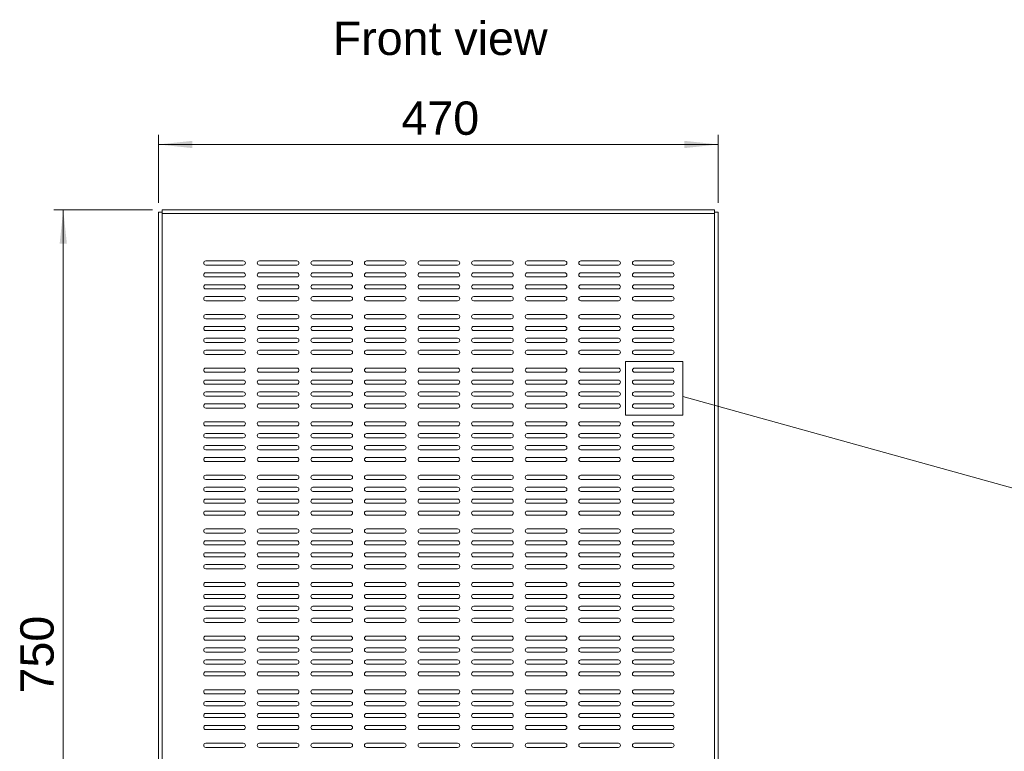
# Model space of a CAD drawing. Header units: millimetres. Extents: x 142 to 2162, y 365 to 1590.
# Tile 2 of 3: x 158 to 985, y 975 to 1589. Entities that reach past the tile are written whole.
import ezdxf

# ---------------------------------------------------------------- set-up
doc = ezdxf.new("R2010")
doc.units = ezdxf.units.MM
doc.header["$LTSCALE"] = 8
doc.layers.add('FORMAT', color=7, linetype='Continuous')
doc.styles.add('SLDTEXTSTYLE0', font='arial.ttf')
doc.styles.add('SLDTEXTSTYLE1', font='arial.ttf')

msp = doc.modelspace()

# ---------------------------------------------------------------- linework, layer by layer
at = {"color": 7, "linetype": 'Continuous', "lineweight": 0}
for p, q in [((274.33, 1427.7), (274.33, 681.7)), ((274.33, 1427.7), (277.33, 1427.7)), ((277.33, 1427.7), (277.33, 1429.7)), ((277.33, 1429.7), (741.33, 1429.7)), ((277.33, 1427.7), (277.33, 1426.7)), ((277.33, 1426.7), (277.33, 682.7)), ((741.33, 1426.7), (277.33, 1426.7)), ((741.33, 1429.7), (741.33, 1427.7)), ((741.33, 1426.7), (741.33, 1427.7)), ((741.33, 1427.7), (744.33, 1427.7)), ((741.33, 1426.7), (741.33, 682.7)), ((744.33, 1427.7), (744.33, 681.7)), ((345.5, 1386.87), (314, 1386.87)), ((314, 1383.37), (345.5, 1383.37)), ((390.5, 1386.87), (359, 1386.87)), ((359, 1383.37), (390.5, 1383.37)), ((435.5, 1386.87), (404, 1386.87)), ((404, 1383.37), (435.5, 1383.37)), ((480.5, 1386.87), (449, 1386.87)), ((449, 1383.37), (480.5, 1383.37)), ((525.5, 1386.87), (494, 1386.87)), ((494, 1383.37), (525.5, 1383.37)), ((570.5, 1386.87), (539, 1386.87)), ((539, 1383.37), (570.5, 1383.37)), ((615.5, 1386.87), (584, 1386.87)), ((584, 1383.37), (615.5, 1383.37)), ((660.5, 1386.87), (629, 1386.87)), ((629, 1383.37), (660.5, 1383.37)), ((705.5, 1386.87), (674, 1386.87)), ((674, 1383.37), (705.5, 1383.37)), ((345.5, 1376.87), (314, 1376.87)), ((314, 1373.37), (345.5, 1373.37)), ((390.5, 1376.87), (359, 1376.87)), ((359, 1373.37), (390.5, 1373.37)), ((435.5, 1376.87), (404, 1376.87)), ((404, 1373.37), (435.5, 1373.37)), ((480.5, 1376.87), (449, 1376.87)), ((449, 1373.37), (480.5, 1373.37)), ((525.5, 1376.87), (494, 1376.87)), ((494, 1373.37), (525.5, 1373.37)), ((570.5, 1376.87), (539, 1376.87)), ((539, 1373.37), (570.5, 1373.37)), ((615.5, 1376.87), (584, 1376.87)), ((584, 1373.37), (615.5, 1373.37)), ((660.5, 1376.87), (629, 1376.87)), ((629, 1373.37), (660.5, 1373.37)), ((705.5, 1376.87), (674, 1376.87)), ((674, 1373.37), (705.5, 1373.37)), ((345.5, 1366.87), (314, 1366.87)), ((390.5, 1366.87), (359, 1366.87)), ((435.5, 1366.87), (404, 1366.87)), ((480.5, 1366.87), (449, 1366.87)), ((525.5, 1366.87), (494, 1366.87)), ((570.5, 1366.87), (539, 1366.87)), ((615.5, 1366.87), (584, 1366.87)), ((660.5, 1366.87), (629, 1366.87)), ((705.5, 1366.87), (674, 1366.87)), ((314, 1363.37), (345.5, 1363.37)), ((345.5, 1356.87), (314, 1356.87)), ((359, 1363.37), (390.5, 1363.37)), ((390.5, 1356.87), (359, 1356.87)), ((404, 1363.37), (435.5, 1363.37)), ((435.5, 1356.87), (404, 1356.87)), ((449, 1363.37), (480.5, 1363.37)), ((480.5, 1356.87), (449, 1356.87)), ((494, 1363.37), (525.5, 1363.37)), ((525.5, 1356.87), (494, 1356.87)), ((539, 1363.37), (570.5, 1363.37)), ((570.5, 1356.87), (539, 1356.87)), ((584, 1363.37), (615.5, 1363.37)), ((615.5, 1356.87), (584, 1356.87)), ((629, 1363.37), (660.5, 1363.37)), ((660.5, 1356.87), (629, 1356.87)), ((674, 1363.37), (705.5, 1363.37)), ((705.5, 1356.87), (674, 1356.87)), ((314, 1353.37), (345.5, 1353.37)), ((359, 1353.37), (390.5, 1353.37)), ((404, 1353.37), (435.5, 1353.37)), ((449, 1353.37), (480.5, 1353.37)), ((494, 1353.37), (525.5, 1353.37)), ((539, 1353.37), (570.5, 1353.37)), ((584, 1353.37), (615.5, 1353.37)), ((629, 1353.37), (660.5, 1353.37)), ((674, 1353.37), (705.5, 1353.37)), ((345.5, 1341.87), (314, 1341.87)), ((390.5, 1341.87), (359, 1341.87)), ((435.5, 1341.87), (404, 1341.87)), ((480.5, 1341.87), (449, 1341.87)), ((525.5, 1341.87), (494, 1341.87)), ((570.5, 1341.87), (539, 1341.87)), ((615.5, 1341.87), (584, 1341.87)), ((660.5, 1341.87), (629, 1341.87)), ((705.5, 1341.87), (674, 1341.87)), ((314, 1338.37), (345.5, 1338.37)), ((345.5, 1331.87), (314, 1331.87)), ((359, 1338.37), (390.5, 1338.37)), ((390.5, 1331.87), (359, 1331.87)), ((404, 1338.37), (435.5, 1338.37)), ((435.5, 1331.87), (404, 1331.87)), ((449, 1338.37), (480.5, 1338.37)), ((480.5, 1331.87), (449, 1331.87)), ((494, 1338.37), (525.5, 1338.37)), ((525.5, 1331.87), (494, 1331.87)), ((539, 1338.37), (570.5, 1338.37)), ((570.5, 1331.87), (539, 1331.87)), ((584, 1338.37), (615.5, 1338.37)), ((615.5, 1331.87), (584, 1331.87)), ((629, 1338.37), (660.5, 1338.37)), ((660.5, 1331.87), (629, 1331.87)), ((674, 1338.37), (705.5, 1338.37)), ((705.5, 1331.87), (674, 1331.87)), ((314, 1328.37), (345.5, 1328.37)), ((359, 1328.37), (390.5, 1328.37)), ((404, 1328.37), (435.5, 1328.37)), ((449, 1328.37), (480.5, 1328.37)), ((494, 1328.37), (525.5, 1328.37)), ((539, 1328.37), (570.5, 1328.37)), ((584, 1328.37), (615.5, 1328.37)), ((629, 1328.37), (660.5, 1328.37)), ((674, 1328.37), (705.5, 1328.37)), ((345.5, 1321.87), (314, 1321.87)), ((314, 1318.37), (345.5, 1318.37)), ((390.5, 1321.87), (359, 1321.87)), ((359, 1318.37), (390.5, 1318.37)), ((435.5, 1321.87), (404, 1321.87)), ((404, 1318.37), (435.5, 1318.37)), ((480.5, 1321.87), (449, 1321.87)), ((449, 1318.37), (480.5, 1318.37)), ((525.5, 1321.87), (494, 1321.87)), ((494, 1318.37), (525.5, 1318.37)), ((570.5, 1321.87), (539, 1321.87)), ((539, 1318.37), (570.5, 1318.37)), ((615.5, 1321.87), (584, 1321.87)), ((584, 1318.37), (615.5, 1318.37)), ((660.5, 1321.87), (629, 1321.87)), ((629, 1318.37), (660.5, 1318.37)), ((705.5, 1321.87), (674, 1321.87)), ((674, 1318.37), (705.5, 1318.37)), ((345.5, 1311.87), (314, 1311.87)), ((314, 1308.37), (345.5, 1308.37)), ((390.5, 1311.87), (359, 1311.87)), ((359, 1308.37), (390.5, 1308.37)), ((435.5, 1311.87), (404, 1311.87)), ((404, 1308.37), (435.5, 1308.37)), ((480.5, 1311.87), (449, 1311.87)), ((449, 1308.37), (480.5, 1308.37)), ((525.5, 1311.87), (494, 1311.87)), ((494, 1308.37), (525.5, 1308.37)), ((570.5, 1311.87), (539, 1311.87)), ((539, 1308.37), (570.5, 1308.37)), ((615.5, 1311.87), (584, 1311.87)), ((584, 1308.37), (615.5, 1308.37)), ((660.5, 1311.87), (629, 1311.87)), ((629, 1308.37), (660.5, 1308.37)), ((705.5, 1311.87), (674, 1311.87)), ((674, 1308.37), (705.5, 1308.37)), ((666.36, 1302.31), (714.69, 1302.31)), ((666.36, 1302.31), (666.36, 1257.43)), ((714.69, 1302.31), (714.69, 1257.43)), ((345.5, 1296.87), (314, 1296.87)), ((314, 1293.37), (345.5, 1293.37)), ((390.5, 1296.87), (359, 1296.87)), ((359, 1293.37), (390.5, 1293.37)), ((435.5, 1296.87), (404, 1296.87)), ((404, 1293.37), (435.5, 1293.37)), ((480.5, 1296.87), (449, 1296.87)), ((449, 1293.37), (480.5, 1293.37)), ((525.5, 1296.87), (494, 1296.87)), ((494, 1293.37), (525.5, 1293.37)), ((570.5, 1296.87), (539, 1296.87)), ((539, 1293.37), (570.5, 1293.37)), ((615.5, 1296.87), (584, 1296.87)), ((584, 1293.37), (615.5, 1293.37)), ((660.5, 1296.87), (629, 1296.87)), ((629, 1293.37), (660.5, 1293.37)), ((705.5, 1296.87), (674, 1296.87)), ((674, 1293.37), (705.5, 1293.37)), ((345.5, 1286.87), (314, 1286.87)), ((314, 1283.37), (345.5, 1283.37)), ((390.5, 1286.87), (359, 1286.87)), ((359, 1283.37), (390.5, 1283.37)), ((435.5, 1286.87), (404, 1286.87)), ((404, 1283.37), (435.5, 1283.37)), ((480.5, 1286.87), (449, 1286.87)), ((449, 1283.37), (480.5, 1283.37)), ((525.5, 1286.87), (494, 1286.87)), ((494, 1283.37), (525.5, 1283.37)), ((570.5, 1286.87), (539, 1286.87)), ((539, 1283.37), (570.5, 1283.37)), ((615.5, 1286.87), (584, 1286.87)), ((584, 1283.37), (615.5, 1283.37)), ((660.5, 1286.87), (629, 1286.87)), ((629, 1283.37), (660.5, 1283.37)), ((705.5, 1286.87), (674, 1286.87)), ((674, 1283.37), (705.5, 1283.37)), ((345.5, 1276.87), (314, 1276.87)), ((314, 1273.37), (345.5, 1273.37)), ((390.5, 1276.87), (359, 1276.87)), ((359, 1273.37), (390.5, 1273.37)), ((435.5, 1276.87), (404, 1276.87)), ((404, 1273.37), (435.5, 1273.37)), ((480.5, 1276.87), (449, 1276.87)), ((449, 1273.37), (480.5, 1273.37)), ((525.5, 1276.87), (494, 1276.87)), ((494, 1273.37), (525.5, 1273.37)), ((570.5, 1276.87), (539, 1276.87)), ((539, 1273.37), (570.5, 1273.37)), ((615.5, 1276.87), (584, 1276.87)), ((584, 1273.37), (615.5, 1273.37)), ((660.5, 1276.87), (629, 1276.87)), ((629, 1273.37), (660.5, 1273.37)), ((705.5, 1276.87), (674, 1276.87)), ((674, 1273.37), (705.5, 1273.37)), ((345.5, 1266.87), (314, 1266.87)), ((390.5, 1266.87), (359, 1266.87)), ((435.5, 1266.87), (404, 1266.87)), ((480.5, 1266.87), (449, 1266.87)), ((525.5, 1266.87), (494, 1266.87)), ((570.5, 1266.87), (539, 1266.87)), ((615.5, 1266.87), (584, 1266.87)), ((660.5, 1266.87), (629, 1266.87)), ((705.5, 1266.87), (674, 1266.87)), ((1189.2, 1141.21), (714.69, 1273.15)), ((314, 1263.37), (345.5, 1263.37)), ((359, 1263.37), (390.5, 1263.37)), ((404, 1263.37), (435.5, 1263.37)), ((449, 1263.37), (480.5, 1263.37)), ((494, 1263.37), (525.5, 1263.37)), ((539, 1263.37), (570.5, 1263.37)), ((584, 1263.37), (615.5, 1263.37)), ((629, 1263.37), (660.5, 1263.37)), ((666.36, 1257.43), (714.69, 1257.43)), ((674, 1263.37), (705.5, 1263.37)), ((345.5, 1251.87), (314, 1251.87)), ((390.5, 1251.87), (359, 1251.87)), ((435.5, 1251.87), (404, 1251.87)), ((480.5, 1251.87), (449, 1251.87)), ((525.5, 1251.87), (494, 1251.87)), ((570.5, 1251.87), (539, 1251.87)), ((615.5, 1251.87), (584, 1251.87)), ((660.5, 1251.87), (629, 1251.87)), ((705.5, 1251.87), (674, 1251.87)), ((314, 1248.37), (345.5, 1248.37)), ((345.5, 1241.87), (314, 1241.87)), ((359, 1248.37), (390.5, 1248.37)), ((390.5, 1241.87), (359, 1241.87)), ((404, 1248.37), (435.5, 1248.37)), ((435.5, 1241.87), (404, 1241.87)), ((449, 1248.37), (480.5, 1248.37)), ((480.5, 1241.87), (449, 1241.87)), ((494, 1248.37), (525.5, 1248.37)), ((525.5, 1241.87), (494, 1241.87)), ((539, 1248.37), (570.5, 1248.37)), ((570.5, 1241.87), (539, 1241.87)), ((584, 1248.37), (615.5, 1248.37)), ((615.5, 1241.87), (584, 1241.87)), ((629, 1248.37), (660.5, 1248.37)), ((660.5, 1241.87), (629, 1241.87)), ((674, 1248.37), (705.5, 1248.37)), ((705.5, 1241.87), (674, 1241.87)), ((314, 1238.37), (345.5, 1238.37)), ((359, 1238.37), (390.5, 1238.37)), ((404, 1238.37), (435.5, 1238.37)), ((449, 1238.37), (480.5, 1238.37)), ((494, 1238.37), (525.5, 1238.37)), ((539, 1238.37), (570.5, 1238.37)), ((584, 1238.37), (615.5, 1238.37)), ((629, 1238.37), (660.5, 1238.37)), ((674, 1238.37), (705.5, 1238.37)), ((345.5, 1231.87), (314, 1231.87)), ((314, 1228.37), (345.5, 1228.37)), ((390.5, 1231.87), (359, 1231.87)), ((359, 1228.37), (390.5, 1228.37)), ((435.5, 1231.87), (404, 1231.87)), ((404, 1228.37), (435.5, 1228.37)), ((480.5, 1231.87), (449, 1231.87)), ((449, 1228.37), (480.5, 1228.37)), ((525.5, 1231.87), (494, 1231.87)), ((494, 1228.37), (525.5, 1228.37)), ((570.5, 1231.87), (539, 1231.87)), ((539, 1228.37), (570.5, 1228.37)), ((615.5, 1231.87), (584, 1231.87)), ((584, 1228.37), (615.5, 1228.37)), ((660.5, 1231.87), (629, 1231.87)), ((629, 1228.37), (660.5, 1228.37)), ((705.5, 1231.87), (674, 1231.87)), ((674, 1228.37), (705.5, 1228.37)), ((345.5, 1221.87), (314, 1221.87)), ((314, 1218.37), (345.5, 1218.37)), ((390.5, 1221.87), (359, 1221.87)), ((359, 1218.37), (390.5, 1218.37)), ((435.5, 1221.87), (404, 1221.87)), ((404, 1218.37), (435.5, 1218.37)), ((480.5, 1221.87), (449, 1221.87)), ((449, 1218.37), (480.5, 1218.37)), ((525.5, 1221.87), (494, 1221.87)), ((494, 1218.37), (525.5, 1218.37)), ((570.5, 1221.87), (539, 1221.87)), ((539, 1218.37), (570.5, 1218.37)), ((615.5, 1221.87), (584, 1221.87)), ((584, 1218.37), (615.5, 1218.37)), ((660.5, 1221.87), (629, 1221.87)), ((629, 1218.37), (660.5, 1218.37)), ((705.5, 1221.87), (674, 1221.87)), ((674, 1218.37), (705.5, 1218.37)), ((345.5, 1206.87), (314, 1206.87)), ((314, 1203.37), (345.5, 1203.37)), ((390.5, 1206.87), (359, 1206.87)), ((359, 1203.37), (390.5, 1203.37)), ((435.5, 1206.87), (404, 1206.87)), ((404, 1203.37), (435.5, 1203.37)), ((480.5, 1206.87), (449, 1206.87)), ((449, 1203.37), (480.5, 1203.37)), ((525.5, 1206.87), (494, 1206.87)), ((494, 1203.37), (525.5, 1203.37)), ((570.5, 1206.87), (539, 1206.87)), ((539, 1203.37), (570.5, 1203.37)), ((615.5, 1206.87), (584, 1206.87)), ((584, 1203.37), (615.5, 1203.37)), ((660.5, 1206.87), (629, 1206.87)), ((629, 1203.37), (660.5, 1203.37)), ((705.5, 1206.87), (674, 1206.87)), ((674, 1203.37), (705.5, 1203.37)), ((345.5, 1196.87), (314, 1196.87)), ((314, 1193.37), (345.5, 1193.37)), ((390.5, 1196.87), (359, 1196.87)), ((359, 1193.37), (390.5, 1193.37)), ((435.5, 1196.87), (404, 1196.87)), ((404, 1193.37), (435.5, 1193.37)), ((480.5, 1196.87), (449, 1196.87)), ((449, 1193.37), (480.5, 1193.37)), ((525.5, 1196.87), (494, 1196.87)), ((494, 1193.37), (525.5, 1193.37)), ((570.5, 1196.87), (539, 1196.87)), ((539, 1193.37), (570.5, 1193.37)), ((615.5, 1196.87), (584, 1196.87)), ((584, 1193.37), (615.5, 1193.37)), ((660.5, 1196.87), (629, 1196.87)), ((629, 1193.37), (660.5, 1193.37)), ((705.5, 1196.87), (674, 1196.87)), ((674, 1193.37), (705.5, 1193.37)), ((345.5, 1186.87), (314, 1186.87)), ((314, 1183.37), (345.5, 1183.37)), ((390.5, 1186.87), (359, 1186.87)), ((359, 1183.37), (390.5, 1183.37)), ((435.5, 1186.87), (404, 1186.87)), ((404, 1183.37), (435.5, 1183.37)), ((480.5, 1186.87), (449, 1186.87)), ((449, 1183.37), (480.5, 1183.37)), ((525.5, 1186.87), (494, 1186.87)), ((494, 1183.37), (525.5, 1183.37)), ((570.5, 1186.87), (539, 1186.87)), ((539, 1183.37), (570.5, 1183.37)), ((615.5, 1186.87), (584, 1186.87)), ((584, 1183.37), (615.5, 1183.37)), ((660.5, 1186.87), (629, 1186.87)), ((629, 1183.37), (660.5, 1183.37)), ((705.5, 1186.87), (674, 1186.87)), ((674, 1183.37), (705.5, 1183.37)), ((345.5, 1176.87), (314, 1176.87)), ((390.5, 1176.87), (359, 1176.87)), ((435.5, 1176.87), (404, 1176.87)), ((480.5, 1176.87), (449, 1176.87)), ((525.5, 1176.87), (494, 1176.87)), ((570.5, 1176.87), (539, 1176.87)), ((615.5, 1176.87), (584, 1176.87)), ((660.5, 1176.87), (629, 1176.87)), ((705.5, 1176.87), (674, 1176.87)), ((314, 1173.37), (345.5, 1173.37)), ((359, 1173.37), (390.5, 1173.37)), ((404, 1173.37), (435.5, 1173.37)), ((449, 1173.37), (480.5, 1173.37)), ((494, 1173.37), (525.5, 1173.37)), ((539, 1173.37), (570.5, 1173.37)), ((584, 1173.37), (615.5, 1173.37)), ((629, 1173.37), (660.5, 1173.37)), ((674, 1173.37), (705.5, 1173.37)), ((345.5, 1161.87), (314, 1161.87)), ((314, 1158.37), (345.5, 1158.37)), ((390.5, 1161.87), (359, 1161.87)), ((359, 1158.37), (390.5, 1158.37)), ((435.5, 1161.87), (404, 1161.87)), ((404, 1158.37), (435.5, 1158.37)), ((480.5, 1161.87), (449, 1161.87)), ((449, 1158.37), (480.5, 1158.37)), ((525.5, 1161.87), (494, 1161.87)), ((494, 1158.37), (525.5, 1158.37)), ((570.5, 1161.87), (539, 1161.87)), ((539, 1158.37), (570.5, 1158.37)), ((615.5, 1161.87), (584, 1161.87)), ((584, 1158.37), (615.5, 1158.37)), ((660.5, 1161.87), (629, 1161.87)), ((629, 1158.37), (660.5, 1158.37)), ((705.5, 1161.87), (674, 1161.87)), ((674, 1158.37), (705.5, 1158.37)), ((345.5, 1151.87), (314, 1151.87)), ((390.5, 1151.87), (359, 1151.87)), ((435.5, 1151.87), (404, 1151.87)), ((480.5, 1151.87), (449, 1151.87)), ((525.5, 1151.87), (494, 1151.87)), ((570.5, 1151.87), (539, 1151.87)), ((615.5, 1151.87), (584, 1151.87)), ((660.5, 1151.87), (629, 1151.87)), ((705.5, 1151.87), (674, 1151.87)), ((314, 1148.37), (345.5, 1148.37)), ((345.5, 1141.87), (314, 1141.87)), ((359, 1148.37), (390.5, 1148.37)), ((390.5, 1141.87), (359, 1141.87)), ((404, 1148.37), (435.5, 1148.37)), ((435.5, 1141.87), (404, 1141.87)), ((449, 1148.37), (480.5, 1148.37)), ((480.5, 1141.87), (449, 1141.87)), ((494, 1148.37), (525.5, 1148.37)), ((525.5, 1141.87), (494, 1141.87)), ((539, 1148.37), (570.5, 1148.37)), ((570.5, 1141.87), (539, 1141.87)), ((584, 1148.37), (615.5, 1148.37)), ((615.5, 1141.87), (584, 1141.87)), ((629, 1148.37), (660.5, 1148.37)), ((660.5, 1141.87), (629, 1141.87)), ((674, 1148.37), (705.5, 1148.37)), ((705.5, 1141.87), (674, 1141.87)), ((314, 1138.37), (345.5, 1138.37)), ((359, 1138.37), (390.5, 1138.37)), ((404, 1138.37), (435.5, 1138.37)), ((449, 1138.37), (480.5, 1138.37)), ((494, 1138.37), (525.5, 1138.37)), ((539, 1138.37), (570.5, 1138.37)), ((584, 1138.37), (615.5, 1138.37)), ((629, 1138.37), (660.5, 1138.37)), ((674, 1138.37), (705.5, 1138.37)), ((345.5, 1131.87), (314, 1131.87)), ((314, 1128.37), (345.5, 1128.37)), ((390.5, 1131.87), (359, 1131.87)), ((359, 1128.37), (390.5, 1128.37)), ((435.5, 1131.87), (404, 1131.87)), ((404, 1128.37), (435.5, 1128.37)), ((480.5, 1131.87), (449, 1131.87)), ((449, 1128.37), (480.5, 1128.37)), ((525.5, 1131.87), (494, 1131.87)), ((494, 1128.37), (525.5, 1128.37)), ((570.5, 1131.87), (539, 1131.87)), ((539, 1128.37), (570.5, 1128.37)), ((615.5, 1131.87), (584, 1131.87)), ((584, 1128.37), (615.5, 1128.37)), ((660.5, 1131.87), (629, 1131.87)), ((629, 1128.37), (660.5, 1128.37)), ((705.5, 1131.87), (674, 1131.87)), ((674, 1128.37), (705.5, 1128.37)), ((345.5, 1116.87), (314, 1116.87)), ((390.5, 1116.87), (359, 1116.87)), ((435.5, 1116.87), (404, 1116.87)), ((480.5, 1116.87), (449, 1116.87)), ((525.5, 1116.87), (494, 1116.87)), ((570.5, 1116.87), (539, 1116.87)), ((615.5, 1116.87), (584, 1116.87)), ((660.5, 1116.87), (629, 1116.87)), ((705.5, 1116.87), (674, 1116.87)), ((314, 1113.37), (345.5, 1113.37)), ((359, 1113.37), (390.5, 1113.37)), ((404, 1113.37), (435.5, 1113.37)), ((449, 1113.37), (480.5, 1113.37)), ((494, 1113.37), (525.5, 1113.37)), ((539, 1113.37), (570.5, 1113.37)), ((584, 1113.37), (615.5, 1113.37)), ((629, 1113.37), (660.5, 1113.37)), ((674, 1113.37), (705.5, 1113.37)), ((345.5, 1106.87), (314, 1106.87)), ((314, 1103.37), (345.5, 1103.37)), ((390.5, 1106.87), (359, 1106.87)), ((359, 1103.37), (390.5, 1103.37)), ((435.5, 1106.87), (404, 1106.87)), ((404, 1103.37), (435.5, 1103.37)), ((480.5, 1106.87), (449, 1106.87)), ((449, 1103.37), (480.5, 1103.37)), ((525.5, 1106.87), (494, 1106.87)), ((494, 1103.37), (525.5, 1103.37)), ((570.5, 1106.87), (539, 1106.87)), ((539, 1103.37), (570.5, 1103.37)), ((615.5, 1106.87), (584, 1106.87)), ((584, 1103.37), (615.5, 1103.37)), ((660.5, 1106.87), (629, 1106.87)), ((629, 1103.37), (660.5, 1103.37)), ((705.5, 1106.87), (674, 1106.87)), ((674, 1103.37), (705.5, 1103.37)), ((345.5, 1096.87), (314, 1096.87)), ((314, 1093.37), (345.5, 1093.37)), ((390.5, 1096.87), (359, 1096.87)), ((359, 1093.37), (390.5, 1093.37)), ((435.5, 1096.87), (404, 1096.87)), ((404, 1093.37), (435.5, 1093.37)), ((480.5, 1096.87), (449, 1096.87)), ((449, 1093.37), (480.5, 1093.37)), ((525.5, 1096.87), (494, 1096.87)), ((494, 1093.37), (525.5, 1093.37)), ((570.5, 1096.87), (539, 1096.87)), ((539, 1093.37), (570.5, 1093.37)), ((615.5, 1096.87), (584, 1096.87)), ((584, 1093.37), (615.5, 1093.37)), ((660.5, 1096.87), (629, 1096.87)), ((629, 1093.37), (660.5, 1093.37)), ((705.5, 1096.87), (674, 1096.87)), ((674, 1093.37), (705.5, 1093.37)), ((345.5, 1086.87), (314, 1086.87)), ((314, 1083.37), (345.5, 1083.37)), ((390.5, 1086.87), (359, 1086.87)), ((359, 1083.37), (390.5, 1083.37)), ((435.5, 1086.87), (404, 1086.87)), ((404, 1083.37), (435.5, 1083.37)), ((480.5, 1086.87), (449, 1086.87)), ((449, 1083.37), (480.5, 1083.37)), ((525.5, 1086.87), (494, 1086.87)), ((494, 1083.37), (525.5, 1083.37)), ((570.5, 1086.87), (539, 1086.87)), ((539, 1083.37), (570.5, 1083.37)), ((615.5, 1086.87), (584, 1086.87)), ((584, 1083.37), (615.5, 1083.37)), ((660.5, 1086.87), (629, 1086.87)), ((629, 1083.37), (660.5, 1083.37)), ((705.5, 1086.87), (674, 1086.87)), ((674, 1083.37), (705.5, 1083.37)), ((345.5, 1071.87), (314, 1071.87)), ((314, 1068.37), (345.5, 1068.37)), ((390.5, 1071.87), (359, 1071.87)), ((359, 1068.37), (390.5, 1068.37)), ((435.5, 1071.87), (404, 1071.87)), ((404, 1068.37), (435.5, 1068.37)), ((480.5, 1071.87), (449, 1071.87)), ((449, 1068.37), (480.5, 1068.37)), ((525.5, 1071.87), (494, 1071.87)), ((494, 1068.37), (525.5, 1068.37)), ((570.5, 1071.87), (539, 1071.87)), ((539, 1068.37), (570.5, 1068.37)), ((615.5, 1071.87), (584, 1071.87)), ((584, 1068.37), (615.5, 1068.37)), ((660.5, 1071.87), (629, 1071.87)), ((629, 1068.37), (660.5, 1068.37)), ((705.5, 1071.87), (674, 1071.87)), ((674, 1068.37), (705.5, 1068.37)), ((345.5, 1061.87), (314, 1061.87)), ((314, 1058.37), (345.5, 1058.37)), ((390.5, 1061.87), (359, 1061.87)), ((359, 1058.37), (390.5, 1058.37)), ((435.5, 1061.87), (404, 1061.87)), ((404, 1058.37), (435.5, 1058.37)), ((480.5, 1061.87), (449, 1061.87)), ((449, 1058.37), (480.5, 1058.37)), ((525.5, 1061.87), (494, 1061.87)), ((494, 1058.37), (525.5, 1058.37)), ((570.5, 1061.87), (539, 1061.87)), ((539, 1058.37), (570.5, 1058.37)), ((615.5, 1061.87), (584, 1061.87)), ((584, 1058.37), (615.5, 1058.37)), ((660.5, 1061.87), (629, 1061.87)), ((629, 1058.37), (660.5, 1058.37)), ((705.5, 1061.87), (674, 1061.87)), ((674, 1058.37), (705.5, 1058.37)), ((345.5, 1051.87), (314, 1051.87)), ((390.5, 1051.87), (359, 1051.87)), ((435.5, 1051.87), (404, 1051.87)), ((480.5, 1051.87), (449, 1051.87)), ((525.5, 1051.87), (494, 1051.87)), ((570.5, 1051.87), (539, 1051.87)), ((615.5, 1051.87), (584, 1051.87)), ((660.5, 1051.87), (629, 1051.87)), ((705.5, 1051.87), (674, 1051.87)), ((314, 1048.37), (345.5, 1048.37)), ((345.5, 1041.87), (314, 1041.87)), ((359, 1048.37), (390.5, 1048.37)), ((390.5, 1041.87), (359, 1041.87)), ((404, 1048.37), (435.5, 1048.37)), ((435.5, 1041.87), (404, 1041.87)), ((449, 1048.37), (480.5, 1048.37)), ((480.5, 1041.87), (449, 1041.87)), ((494, 1048.37), (525.5, 1048.37)), ((525.5, 1041.87), (494, 1041.87)), ((539, 1048.37), (570.5, 1048.37)), ((570.5, 1041.87), (539, 1041.87)), ((584, 1048.37), (615.5, 1048.37)), ((615.5, 1041.87), (584, 1041.87)), ((629, 1048.37), (660.5, 1048.37)), ((660.5, 1041.87), (629, 1041.87)), ((674, 1048.37), (705.5, 1048.37)), ((705.5, 1041.87), (674, 1041.87)), ((314, 1038.37), (345.5, 1038.37)), ((359, 1038.37), (390.5, 1038.37)), ((404, 1038.37), (435.5, 1038.37)), ((449, 1038.37), (480.5, 1038.37)), ((494, 1038.37), (525.5, 1038.37)), ((539, 1038.37), (570.5, 1038.37)), ((584, 1038.37), (615.5, 1038.37)), ((629, 1038.37), (660.5, 1038.37)), ((674, 1038.37), (705.5, 1038.37)), ((345.5, 1026.87), (314, 1026.87)), ((390.5, 1026.87), (359, 1026.87)), ((435.5, 1026.87), (404, 1026.87)), ((480.5, 1026.87), (449, 1026.87)), ((525.5, 1026.87), (494, 1026.87)), ((570.5, 1026.87), (539, 1026.87)), ((615.5, 1026.87), (584, 1026.87)), ((660.5, 1026.87), (629, 1026.87)), ((705.5, 1026.87), (674, 1026.87)), ((314, 1023.37), (345.5, 1023.37)), ((359, 1023.37), (390.5, 1023.37)), ((404, 1023.37), (435.5, 1023.37)), ((449, 1023.37), (480.5, 1023.37)), ((494, 1023.37), (525.5, 1023.37)), ((539, 1023.37), (570.5, 1023.37)), ((584, 1023.37), (615.5, 1023.37)), ((629, 1023.37), (660.5, 1023.37)), ((674, 1023.37), (705.5, 1023.37)), ((345.5, 1016.87), (314, 1016.87)), ((314, 1013.37), (345.5, 1013.37)), ((390.5, 1016.87), (359, 1016.87)), ((359, 1013.37), (390.5, 1013.37)), ((435.5, 1016.87), (404, 1016.87)), ((404, 1013.37), (435.5, 1013.37)), ((480.5, 1016.87), (449, 1016.87)), ((449, 1013.37), (480.5, 1013.37)), ((525.5, 1016.87), (494, 1016.87)), ((494, 1013.37), (525.5, 1013.37)), ((570.5, 1016.87), (539, 1016.87)), ((539, 1013.37), (570.5, 1013.37)), ((615.5, 1016.87), (584, 1016.87)), ((584, 1013.37), (615.5, 1013.37)), ((660.5, 1016.87), (629, 1016.87)), ((629, 1013.37), (660.5, 1013.37)), ((705.5, 1016.87), (674, 1016.87)), ((674, 1013.37), (705.5, 1013.37)), ((345.5, 1006.87), (314, 1006.87)), ((314, 1003.37), (345.5, 1003.37)), ((390.5, 1006.87), (359, 1006.87)), ((359, 1003.37), (390.5, 1003.37)), ((435.5, 1006.87), (404, 1006.87)), ((404, 1003.37), (435.5, 1003.37)), ((480.5, 1006.87), (449, 1006.87)), ((449, 1003.37), (480.5, 1003.37)), ((525.5, 1006.87), (494, 1006.87)), ((494, 1003.37), (525.5, 1003.37)), ((570.5, 1006.87), (539, 1006.87)), ((539, 1003.37), (570.5, 1003.37)), ((615.5, 1006.87), (584, 1006.87)), ((584, 1003.37), (615.5, 1003.37)), ((660.5, 1006.87), (629, 1006.87)), ((629, 1003.37), (660.5, 1003.37)), ((705.5, 1006.87), (674, 1006.87)), ((674, 1003.37), (705.5, 1003.37)), ((345.5, 996.87), (314, 996.87)), ((314, 993.37), (345.5, 993.37)), ((390.5, 996.87), (359, 996.87)), ((359, 993.37), (390.5, 993.37)), ((435.5, 996.87), (404, 996.87)), ((404, 993.37), (435.5, 993.37)), ((480.5, 996.87), (449, 996.87)), ((449, 993.37), (480.5, 993.37)), ((525.5, 996.87), (494, 996.87)), ((494, 993.37), (525.5, 993.37)), ((570.5, 996.87), (539, 996.87)), ((539, 993.37), (570.5, 993.37)), ((615.5, 996.87), (584, 996.87)), ((584, 993.37), (615.5, 993.37)), ((660.5, 996.87), (629, 996.87)), ((629, 993.37), (660.5, 993.37)), ((705.5, 996.87), (674, 996.87)), ((674, 993.37), (705.5, 993.37)), ((345.5, 981.87), (314, 981.87)), ((314, 978.37), (345.5, 978.37)), ((390.5, 981.87), (359, 981.87)), ((359, 978.37), (390.5, 978.37)), ((435.5, 981.87), (404, 981.87)), ((404, 978.37), (435.5, 978.37)), ((480.5, 981.87), (449, 981.87)), ((449, 978.37), (480.5, 978.37)), ((525.5, 981.87), (494, 981.87)), ((494, 978.37), (525.5, 978.37)), ((570.5, 981.87), (539, 981.87)), ((539, 978.37), (570.5, 978.37)), ((615.5, 981.87), (584, 981.87)), ((584, 978.37), (615.5, 978.37)), ((660.5, 981.87), (629, 981.87)), ((629, 978.37), (660.5, 978.37)), ((705.5, 981.87), (674, 981.87)), ((674, 978.37), (705.5, 978.37))]:
    msp.add_line(p, q, dxfattribs=at)
for centre, start, end in [((314, 1385.12), 90, 270), ((345.5, 1385.12), 270, 90), ((359, 1385.12), 90, 270), ((390.5, 1385.12), 270, 90), ((404, 1385.12), 90, 270), ((435.5, 1385.12), 270, 90), ((449, 1385.12), 90, 270), ((480.5, 1385.12), 270, 90), ((494, 1385.12), 90, 270), ((525.5, 1385.12), 270, 90), ((539, 1385.12), 90, 270), ((570.5, 1385.12), 270, 90), ((584, 1385.12), 90, 270), ((615.5, 1385.12), 270, 90), ((629, 1385.12), 90, 270), ((660.5, 1385.12), 270, 90), ((674, 1385.12), 90, 270), ((705.5, 1385.12), 270, 90), ((314, 1375.12), 90, 270), ((345.5, 1375.12), 270, 90), ((359, 1375.12), 90, 270), ((390.5, 1375.12), 270, 90), ((404, 1375.12), 90, 270), ((435.5, 1375.12), 270, 90), ((449, 1375.12), 90, 270), ((480.5, 1375.12), 270, 90), ((494, 1375.12), 90, 270), ((525.5, 1375.12), 270, 90), ((539, 1375.12), 90, 270), ((570.5, 1375.12), 270, 90), ((584, 1375.12), 90, 270), ((615.5, 1375.12), 270, 90), ((629, 1375.12), 90, 270), ((660.5, 1375.12), 270, 90), ((674, 1375.12), 90, 270), ((705.5, 1375.12), 270, 90), ((314, 1365.12), 90, 270), ((345.5, 1365.12), 270, 90), ((359, 1365.12), 90, 270), ((390.5, 1365.12), 270, 90), ((404, 1365.12), 90, 270), ((435.5, 1365.12), 270, 90), ((449, 1365.12), 90, 270), ((480.5, 1365.12), 270, 90), ((494, 1365.12), 90, 270), ((525.5, 1365.12), 270, 90), ((539, 1365.12), 90, 270), ((570.5, 1365.12), 270, 90), ((584, 1365.12), 90, 270), ((615.5, 1365.12), 270, 90), ((629, 1365.12), 90, 270), ((660.5, 1365.12), 270, 90), ((674, 1365.12), 90, 270), ((705.5, 1365.12), 270, 90), ((314, 1355.12), 90, 270), ((345.5, 1355.12), 270, 90), ((359, 1355.12), 90, 270), ((390.5, 1355.12), 270, 90), ((404, 1355.12), 90, 270), ((435.5, 1355.12), 270, 90), ((449, 1355.12), 90, 270), ((480.5, 1355.12), 270, 90), ((494, 1355.12), 90, 270), ((525.5, 1355.12), 270, 90), ((539, 1355.12), 90, 270), ((570.5, 1355.12), 270, 90), ((584, 1355.12), 90, 270), ((615.5, 1355.12), 270, 90), ((629, 1355.12), 90, 270), ((660.5, 1355.12), 270, 90), ((674, 1355.12), 90, 270), ((705.5, 1355.12), 270, 90), ((314, 1340.12), 90, 270), ((345.5, 1340.12), 270, 90), ((359, 1340.12), 90, 270), ((390.5, 1340.12), 270, 90), ((404, 1340.12), 90, 270), ((435.5, 1340.12), 270, 90), ((449, 1340.12), 90, 270), ((480.5, 1340.12), 270, 90), ((494, 1340.12), 90, 270), ((525.5, 1340.12), 270, 90), ((539, 1340.12), 90, 270), ((570.5, 1340.12), 270, 90), ((584, 1340.12), 90, 270), ((615.5, 1340.12), 270, 90), ((629, 1340.12), 90, 270), ((660.5, 1340.12), 270, 90), ((674, 1340.12), 90, 270), ((705.5, 1340.12), 270, 90), ((314, 1330.12), 90, 270), ((345.5, 1330.12), 270, 90), ((359, 1330.12), 90, 270), ((390.5, 1330.12), 270, 90), ((404, 1330.12), 90, 270), ((435.5, 1330.12), 270, 90), ((449, 1330.12), 90, 270), ((480.5, 1330.12), 270, 90), ((494, 1330.12), 90, 270), ((525.5, 1330.12), 270, 90), ((539, 1330.12), 90, 270), ((570.5, 1330.12), 270, 90), ((584, 1330.12), 90, 270), ((615.5, 1330.12), 270, 90), ((629, 1330.12), 90, 270), ((660.5, 1330.12), 270, 90), ((674, 1330.12), 90, 270), ((705.5, 1330.12), 270, 90), ((314, 1320.12), 90, 270), ((345.5, 1320.12), 270, 90), ((359, 1320.12), 90, 270), ((390.5, 1320.12), 270, 90), ((404, 1320.12), 90, 270), ((435.5, 1320.12), 270, 90), ((449, 1320.12), 90, 270), ((480.5, 1320.12), 270, 90), ((494, 1320.12), 90, 270), ((525.5, 1320.12), 270, 90), ((539, 1320.12), 90, 270), ((570.5, 1320.12), 270, 90), ((584, 1320.12), 90, 270), ((615.5, 1320.12), 270, 90), ((629, 1320.12), 90, 270), ((660.5, 1320.12), 270, 90), ((674, 1320.12), 90, 270), ((705.5, 1320.12), 270, 90), ((314, 1310.12), 90, 270), ((345.5, 1310.12), 270, 90), ((359, 1310.12), 90, 270), ((390.5, 1310.12), 270, 90), ((404, 1310.12), 90, 270), ((435.5, 1310.12), 270, 90), ((449, 1310.12), 90, 270), ((480.5, 1310.12), 270, 90), ((494, 1310.12), 90, 270), ((525.5, 1310.12), 270, 90), ((539, 1310.12), 90, 270), ((570.5, 1310.12), 270, 90), ((584, 1310.12), 90, 270), ((615.5, 1310.12), 270, 90), ((629, 1310.12), 90, 270), ((660.5, 1310.12), 270, 90), ((674, 1310.12), 90, 270), ((705.5, 1310.12), 270, 90), ((314, 1295.12), 90, 270), ((345.5, 1295.12), 270, 90), ((359, 1295.12), 90, 270), ((390.5, 1295.12), 270, 90), ((404, 1295.12), 90, 270), ((435.5, 1295.12), 270, 90), ((449, 1295.12), 90, 270), ((480.5, 1295.12), 270, 90), ((494, 1295.12), 90, 270), ((525.5, 1295.12), 270, 90), ((539, 1295.12), 90, 270), ((570.5, 1295.12), 270, 90), ((584, 1295.12), 90, 270), ((615.5, 1295.12), 270, 90), ((629, 1295.12), 90, 270), ((660.5, 1295.12), 270, 90), ((674, 1295.12), 90, 270), ((705.5, 1295.12), 270, 90), ((314, 1285.12), 90, 270), ((345.5, 1285.12), 270, 90), ((359, 1285.12), 90, 270), ((390.5, 1285.12), 270, 90), ((404, 1285.12), 90, 270), ((435.5, 1285.12), 270, 90), ((449, 1285.12), 90, 270), ((480.5, 1285.12), 270, 90), ((494, 1285.12), 90, 270), ((525.5, 1285.12), 270, 90), ((539, 1285.12), 90, 270), ((570.5, 1285.12), 270, 90), ((584, 1285.12), 90, 270), ((615.5, 1285.12), 270, 90), ((629, 1285.12), 90, 270), ((660.5, 1285.12), 270, 90), ((674, 1285.12), 90, 270), ((705.5, 1285.12), 270, 90), ((314, 1275.12), 90, 270), ((345.5, 1275.12), 270, 90), ((359, 1275.12), 90, 270), ((390.5, 1275.12), 270, 90), ((404, 1275.12), 90, 270), ((435.5, 1275.12), 270, 90), ((449, 1275.12), 90, 270), ((480.5, 1275.12), 270, 90), ((494, 1275.12), 90, 270), ((525.5, 1275.12), 270, 90), ((539, 1275.12), 90, 270), ((570.5, 1275.12), 270, 90), ((584, 1275.12), 90, 270), ((615.5, 1275.12), 270, 90), ((629, 1275.12), 90, 270), ((660.5, 1275.12), 270, 90), ((674, 1275.12), 90, 270), ((705.5, 1275.12), 270, 90), ((314, 1265.12), 90, 270), ((345.5, 1265.12), 270, 90), ((359, 1265.12), 90, 270), ((390.5, 1265.12), 270, 90), ((404, 1265.12), 90, 270), ((435.5, 1265.12), 270, 90), ((449, 1265.12), 90, 270), ((480.5, 1265.12), 270, 90), ((494, 1265.12), 90, 270), ((525.5, 1265.12), 270, 90), ((539, 1265.12), 90, 270), ((570.5, 1265.12), 270, 90), ((584, 1265.12), 90, 270), ((615.5, 1265.12), 270, 90), ((629, 1265.12), 90, 270), ((660.5, 1265.12), 270, 90), ((674, 1265.12), 90, 270), ((705.5, 1265.12), 270, 90), ((314, 1250.12), 90, 270), ((345.5, 1250.12), 270, 90), ((359, 1250.12), 90, 270), ((390.5, 1250.12), 270, 90), ((404, 1250.12), 90, 270), ((435.5, 1250.12), 270, 90), ((449, 1250.12), 90, 270), ((480.5, 1250.12), 270, 90), ((494, 1250.12), 90, 270), ((525.5, 1250.12), 270, 90), ((539, 1250.12), 90, 270), ((570.5, 1250.12), 270, 90), ((584, 1250.12), 90, 270), ((615.5, 1250.12), 270, 90), ((629, 1250.12), 90, 270), ((660.5, 1250.12), 270, 90), ((674, 1250.12), 90, 270), ((705.5, 1250.12), 270, 90), ((314, 1240.12), 90, 270), ((345.5, 1240.12), 270, 90), ((359, 1240.12), 90, 270), ((390.5, 1240.12), 270, 90), ((404, 1240.12), 90, 270), ((435.5, 1240.12), 270, 90), ((449, 1240.12), 90, 270), ((480.5, 1240.12), 270, 90), ((494, 1240.12), 90, 270), ((525.5, 1240.12), 270, 90), ((539, 1240.12), 90, 270), ((570.5, 1240.12), 270, 90), ((584, 1240.12), 90, 270), ((615.5, 1240.12), 270, 90), ((629, 1240.12), 90, 270), ((660.5, 1240.12), 270, 90), ((674, 1240.12), 90, 270), ((705.5, 1240.12), 270, 90), ((314, 1230.12), 90, 270), ((345.5, 1230.12), 270, 90), ((359, 1230.12), 90, 270), ((390.5, 1230.12), 270, 90), ((404, 1230.12), 90, 270), ((435.5, 1230.12), 270, 90), ((449, 1230.12), 90, 270), ((480.5, 1230.12), 270, 90), ((494, 1230.12), 90, 270), ((525.5, 1230.12), 270, 90), ((539, 1230.12), 90, 270), ((570.5, 1230.12), 270, 90), ((584, 1230.12), 90, 270), ((615.5, 1230.12), 270, 90), ((629, 1230.12), 90, 270), ((660.5, 1230.12), 270, 90), ((674, 1230.12), 90, 270), ((705.5, 1230.12), 270, 90), ((314, 1220.12), 90, 270), ((345.5, 1220.12), 270, 90), ((359, 1220.12), 90, 270), ((390.5, 1220.12), 270, 90), ((404, 1220.12), 90, 270), ((435.5, 1220.12), 270, 90), ((449, 1220.12), 90, 270), ((480.5, 1220.12), 270, 90), ((494, 1220.12), 90, 270), ((525.5, 1220.12), 270, 90), ((539, 1220.12), 90, 270), ((570.5, 1220.12), 270, 90), ((584, 1220.12), 90, 270), ((615.5, 1220.12), 270, 90), ((629, 1220.12), 90, 270), ((660.5, 1220.12), 270, 90), ((674, 1220.12), 90, 270), ((705.5, 1220.12), 270, 90), ((314, 1205.12), 90, 270), ((345.5, 1205.12), 270, 90), ((359, 1205.12), 90, 270), ((390.5, 1205.12), 270, 90), ((404, 1205.12), 90, 270), ((435.5, 1205.12), 270, 90), ((449, 1205.12), 90, 270), ((480.5, 1205.12), 270, 90), ((494, 1205.12), 90, 270), ((525.5, 1205.12), 270, 90), ((539, 1205.12), 90, 270), ((570.5, 1205.12), 270, 90), ((584, 1205.12), 90, 270), ((615.5, 1205.12), 270, 90), ((629, 1205.12), 90, 270), ((660.5, 1205.12), 270, 90), ((674, 1205.12), 90, 270), ((705.5, 1205.12), 270, 90), ((314, 1195.12), 90, 270), ((345.5, 1195.12), 270, 90), ((359, 1195.12), 90, 270), ((390.5, 1195.12), 270, 90), ((404, 1195.12), 90, 270), ((435.5, 1195.12), 270, 90), ((449, 1195.12), 90, 270), ((480.5, 1195.12), 270, 90), ((494, 1195.12), 90, 270), ((525.5, 1195.12), 270, 90), ((539, 1195.12), 90, 270), ((570.5, 1195.12), 270, 90), ((584, 1195.12), 90, 270), ((615.5, 1195.12), 270, 90), ((629, 1195.12), 90, 270), ((660.5, 1195.12), 270, 90), ((674, 1195.12), 90, 270), ((705.5, 1195.12), 270, 90), ((314, 1185.12), 90, 270), ((345.5, 1185.12), 270, 90), ((359, 1185.12), 90, 270), ((390.5, 1185.12), 270, 90), ((404, 1185.12), 90, 270), ((435.5, 1185.12), 270, 90), ((449, 1185.12), 90, 270), ((480.5, 1185.12), 270, 90), ((494, 1185.12), 90, 270), ((525.5, 1185.12), 270, 90), ((539, 1185.12), 90, 270), ((570.5, 1185.12), 270, 90), ((584, 1185.12), 90, 270), ((615.5, 1185.12), 270, 90), ((629, 1185.12), 90, 270), ((660.5, 1185.12), 270, 90), ((674, 1185.12), 90, 270), ((705.5, 1185.12), 270, 90), ((314, 1175.12), 90, 270), ((345.5, 1175.12), 270, 90), ((359, 1175.12), 90, 270), ((390.5, 1175.12), 270, 90), ((404, 1175.12), 90, 270), ((435.5, 1175.12), 270, 90), ((449, 1175.12), 90, 270), ((480.5, 1175.12), 270, 90), ((494, 1175.12), 90, 270), ((525.5, 1175.12), 270, 90), ((539, 1175.12), 90, 270), ((570.5, 1175.12), 270, 90), ((584, 1175.12), 90, 270), ((615.5, 1175.12), 270, 90), ((629, 1175.12), 90, 270), ((660.5, 1175.12), 270, 90), ((674, 1175.12), 90, 270), ((705.5, 1175.12), 270, 90), ((314, 1160.12), 90, 270), ((345.5, 1160.12), 270, 90), ((359, 1160.12), 90, 270), ((390.5, 1160.12), 270, 90), ((404, 1160.12), 90, 270), ((435.5, 1160.12), 270, 90), ((449, 1160.12), 90, 270), ((480.5, 1160.12), 270, 90), ((494, 1160.12), 90, 270), ((525.5, 1160.12), 270, 90), ((539, 1160.12), 90, 270), ((570.5, 1160.12), 270, 90), ((584, 1160.12), 90, 270), ((615.5, 1160.12), 270, 90), ((629, 1160.12), 90, 270), ((660.5, 1160.12), 270, 90), ((674, 1160.12), 90, 270), ((705.5, 1160.12), 270, 90), ((314, 1150.12), 90, 270), ((345.5, 1150.12), 270, 90), ((359, 1150.12), 90, 270), ((390.5, 1150.12), 270, 90), ((404, 1150.12), 90, 270), ((435.5, 1150.12), 270, 90), ((449, 1150.12), 90, 270), ((480.5, 1150.12), 270, 90), ((494, 1150.12), 90, 270), ((525.5, 1150.12), 270, 90), ((539, 1150.12), 90, 270), ((570.5, 1150.12), 270, 90), ((584, 1150.12), 90, 270), ((615.5, 1150.12), 270, 90), ((629, 1150.12), 90, 270), ((660.5, 1150.12), 270, 90), ((674, 1150.12), 90, 270), ((705.5, 1150.12), 270, 90), ((314, 1140.12), 90, 270), ((345.5, 1140.12), 270, 90), ((359, 1140.12), 90, 270), ((390.5, 1140.12), 270, 90), ((404, 1140.12), 90, 270), ((435.5, 1140.12), 270, 90), ((449, 1140.12), 90, 270), ((480.5, 1140.12), 270, 90), ((494, 1140.12), 90, 270), ((525.5, 1140.12), 270, 90), ((539, 1140.12), 90, 270), ((570.5, 1140.12), 270, 90), ((584, 1140.12), 90, 270), ((615.5, 1140.12), 270, 90), ((629, 1140.12), 90, 270), ((660.5, 1140.12), 270, 90), ((674, 1140.12), 90, 270), ((705.5, 1140.12), 270, 90), ((314, 1130.12), 90, 270), ((345.5, 1130.12), 270, 90), ((359, 1130.12), 90, 270), ((390.5, 1130.12), 270, 90), ((404, 1130.12), 90, 270), ((435.5, 1130.12), 270, 90), ((449, 1130.12), 90, 270), ((480.5, 1130.12), 270, 90), ((494, 1130.12), 90, 270), ((525.5, 1130.12), 270, 90), ((539, 1130.12), 90, 270), ((570.5, 1130.12), 270, 90), ((584, 1130.12), 90, 270), ((615.5, 1130.12), 270, 90), ((629, 1130.12), 90, 270), ((660.5, 1130.12), 270, 90), ((674, 1130.12), 90, 270), ((705.5, 1130.12), 270, 90), ((314, 1115.12), 90, 270), ((345.5, 1115.12), 270, 90), ((359, 1115.12), 90, 270), ((390.5, 1115.12), 270, 90), ((404, 1115.12), 90, 270), ((435.5, 1115.12), 270, 90), ((449, 1115.12), 90, 270), ((480.5, 1115.12), 270, 90), ((494, 1115.12), 90, 270), ((525.5, 1115.12), 270, 90), ((539, 1115.12), 90, 270), ((570.5, 1115.12), 270, 90), ((584, 1115.12), 90, 270), ((615.5, 1115.12), 270, 90), ((629, 1115.12), 90, 270), ((660.5, 1115.12), 270, 90), ((674, 1115.12), 90, 270), ((705.5, 1115.12), 270, 90), ((314, 1105.12), 90, 270), ((345.5, 1105.12), 270, 90), ((359, 1105.12), 90, 270), ((390.5, 1105.12), 270, 90), ((404, 1105.12), 90, 270), ((435.5, 1105.12), 270, 90), ((449, 1105.12), 90, 270), ((480.5, 1105.12), 270, 90), ((494, 1105.12), 90, 270), ((525.5, 1105.12), 270, 90), ((539, 1105.12), 90, 270), ((570.5, 1105.12), 270, 90), ((584, 1105.12), 90, 270), ((615.5, 1105.12), 270, 90), ((629, 1105.12), 90, 270), ((660.5, 1105.12), 270, 90), ((674, 1105.12), 90, 270), ((705.5, 1105.12), 270, 90), ((314, 1095.12), 90, 270), ((345.5, 1095.12), 270, 90), ((359, 1095.12), 90, 270), ((390.5, 1095.12), 270, 90), ((404, 1095.12), 90, 270), ((435.5, 1095.12), 270, 90), ((449, 1095.12), 90, 270), ((480.5, 1095.12), 270, 90), ((494, 1095.12), 90, 270), ((525.5, 1095.12), 270, 90), ((539, 1095.12), 90, 270), ((570.5, 1095.12), 270, 90), ((584, 1095.12), 90, 270), ((615.5, 1095.12), 270, 90), ((629, 1095.12), 90, 270), ((660.5, 1095.12), 270, 90), ((674, 1095.12), 90, 270), ((705.5, 1095.12), 270, 90), ((314, 1085.12), 90, 270), ((345.5, 1085.12), 270, 90), ((359, 1085.12), 90, 270), ((390.5, 1085.12), 270, 90), ((404, 1085.12), 90, 270), ((435.5, 1085.12), 270, 90), ((449, 1085.12), 90, 270), ((480.5, 1085.12), 270, 90), ((494, 1085.12), 90, 270), ((525.5, 1085.12), 270, 90), ((539, 1085.12), 90, 270), ((570.5, 1085.12), 270, 90), ((584, 1085.12), 90, 270), ((615.5, 1085.12), 270, 90), ((629, 1085.12), 90, 270), ((660.5, 1085.12), 270, 90), ((674, 1085.12), 90, 270), ((705.5, 1085.12), 270, 90), ((314, 1070.12), 90, 270), ((345.5, 1070.12), 270, 90), ((359, 1070.12), 90, 270), ((390.5, 1070.12), 270, 90), ((404, 1070.12), 90, 270), ((435.5, 1070.12), 270, 90), ((449, 1070.12), 90, 270), ((480.5, 1070.12), 270, 90), ((494, 1070.12), 90, 270), ((525.5, 1070.12), 270, 90), ((539, 1070.12), 90, 270), ((570.5, 1070.12), 270, 90), ((584, 1070.12), 90, 270), ((615.5, 1070.12), 270, 90), ((629, 1070.12), 90, 270), ((660.5, 1070.12), 270, 90), ((674, 1070.12), 90, 270), ((705.5, 1070.12), 270, 90), ((314, 1060.12), 90, 270), ((345.5, 1060.12), 270, 90), ((359, 1060.12), 90, 270), ((390.5, 1060.12), 270, 90), ((404, 1060.12), 90, 270), ((435.5, 1060.12), 270, 90), ((449, 1060.12), 90, 270), ((480.5, 1060.12), 270, 90), ((494, 1060.12), 90, 270), ((525.5, 1060.12), 270, 90), ((539, 1060.12), 90, 270), ((570.5, 1060.12), 270, 90), ((584, 1060.12), 90, 270), ((615.5, 1060.12), 270, 90), ((629, 1060.12), 90, 270), ((660.5, 1060.12), 270, 90), ((674, 1060.12), 90, 270), ((705.5, 1060.12), 270, 90), ((314, 1050.12), 90, 270), ((345.5, 1050.12), 270, 90), ((359, 1050.12), 90, 270), ((390.5, 1050.12), 270, 90), ((404, 1050.12), 90, 270), ((435.5, 1050.12), 270, 90), ((449, 1050.12), 90, 270), ((480.5, 1050.12), 270, 90), ((494, 1050.12), 90, 270), ((525.5, 1050.12), 270, 90), ((539, 1050.12), 90, 270), ((570.5, 1050.12), 270, 90), ((584, 1050.12), 90, 270), ((615.5, 1050.12), 270, 90), ((629, 1050.12), 90, 270), ((660.5, 1050.12), 270, 90), ((674, 1050.12), 90, 270), ((705.5, 1050.12), 270, 90), ((314, 1040.12), 90, 270), ((345.5, 1040.12), 270, 90), ((359, 1040.12), 90, 270), ((390.5, 1040.12), 270, 90), ((404, 1040.12), 90, 270), ((435.5, 1040.12), 270, 90), ((449, 1040.12), 90, 270), ((480.5, 1040.12), 270, 90), ((494, 1040.12), 90, 270), ((525.5, 1040.12), 270, 90), ((539, 1040.12), 90, 270), ((570.5, 1040.12), 270, 90), ((584, 1040.12), 90, 270), ((615.5, 1040.12), 270, 90), ((629, 1040.12), 90, 270), ((660.5, 1040.12), 270, 90), ((674, 1040.12), 90, 270), ((705.5, 1040.12), 270, 90), ((314, 1025.12), 90, 270), ((345.5, 1025.12), 270, 90), ((359, 1025.12), 90, 270), ((390.5, 1025.12), 270, 90), ((404, 1025.12), 90, 270), ((435.5, 1025.12), 270, 90), ((449, 1025.12), 90, 270), ((480.5, 1025.12), 270, 90), ((494, 1025.12), 90, 270), ((525.5, 1025.12), 270, 90), ((539, 1025.12), 90, 270), ((570.5, 1025.12), 270, 90), ((584, 1025.12), 90, 270), ((615.5, 1025.12), 270, 90), ((629, 1025.12), 90, 270), ((660.5, 1025.12), 270, 90), ((674, 1025.12), 90, 270), ((705.5, 1025.12), 270, 90), ((314, 1015.12), 90, 270), ((345.5, 1015.12), 270, 90), ((359, 1015.12), 90, 270), ((390.5, 1015.12), 270, 90), ((404, 1015.12), 90, 270), ((435.5, 1015.12), 270, 90), ((449, 1015.12), 90, 270), ((480.5, 1015.12), 270, 90), ((494, 1015.12), 90, 270), ((525.5, 1015.12), 270, 90), ((539, 1015.12), 90, 270), ((570.5, 1015.12), 270, 90), ((584, 1015.12), 90, 270), ((615.5, 1015.12), 270, 90), ((629, 1015.12), 90, 270), ((660.5, 1015.12), 270, 90), ((674, 1015.12), 90, 270), ((705.5, 1015.12), 270, 90), ((314, 1005.12), 90, 270), ((345.5, 1005.12), 270, 90), ((359, 1005.12), 90, 270), ((390.5, 1005.12), 270, 90), ((404, 1005.12), 90, 270), ((435.5, 1005.12), 270, 90), ((449, 1005.12), 90, 270), ((480.5, 1005.12), 270, 90), ((494, 1005.12), 90, 270), ((525.5, 1005.12), 270, 90), ((539, 1005.12), 90, 270), ((570.5, 1005.12), 270, 90), ((584, 1005.12), 90, 270), ((615.5, 1005.12), 270, 90), ((629, 1005.12), 90, 270), ((660.5, 1005.12), 270, 90), ((674, 1005.12), 90, 270), ((705.5, 1005.12), 270, 90), ((314, 995.12), 90, 270), ((345.5, 995.12), 270, 90), ((359, 995.12), 90, 270), ((390.5, 995.12), 270, 90), ((404, 995.12), 90, 270), ((435.5, 995.12), 270, 90), ((449, 995.12), 90, 270), ((480.5, 995.12), 270, 90), ((494, 995.12), 90, 270), ((525.5, 995.12), 270, 90), ((539, 995.12), 90, 270), ((570.5, 995.12), 270, 90), ((584, 995.12), 90, 270), ((615.5, 995.12), 270, 90), ((629, 995.12), 90, 270), ((660.5, 995.12), 270, 90), ((674, 995.12), 90, 270), ((705.5, 995.12), 270, 90), ((314, 980.12), 90, 270), ((345.5, 980.12), 270, 90), ((359, 980.12), 90, 270), ((390.5, 980.12), 270, 90), ((404, 980.12), 90, 270), ((435.5, 980.12), 270, 90), ((449, 980.12), 90, 270), ((480.5, 980.12), 270, 90), ((494, 980.12), 90, 270), ((525.5, 980.12), 270, 90), ((539, 980.12), 90, 270), ((570.5, 980.12), 270, 90), ((584, 980.12), 90, 270), ((615.5, 980.12), 270, 90), ((629, 980.12), 90, 270), ((660.5, 980.12), 270, 90), ((674, 980.12), 90, 270), ((705.5, 980.12), 270, 90)]:
    msp.add_arc(centre, 1.75, start, end, dxfattribs=at)
at = {"layer": 'FORMAT', "color": 7, "linetype": 'Continuous', "lineweight": 0}
for p, q in [((274.33, 1435.7), (274.33, 1492.64)), ((744.33, 1435.7), (744.33, 1492.64)), ((274.33, 1484.64), (744.33, 1484.64)), ((269.33, 1429.7), (186.33, 1429.7)), ((194.33, 1429.7), (194.33, 679.7))]:
    msp.add_line(p, q, dxfattribs=at)
for points in [[(274.33, 1484.64), (302.78, 1481.59), (302.78, 1487.69)], [(744.33, 1484.64), (715.88, 1487.69), (715.88, 1481.59)], [(194.33, 1429.7), (191.28, 1401.25), (197.38, 1401.25)]]:
    msp.add_solid(points, dxfattribs=at)

# ---------------------------------------------------------------- texts
at = {"layer": 'FORMAT', "color": 7, "linetype": 'Continuous', "lineweight": 0, "style": 'SLDTEXTSTYLE1'}
msp.add_text('Front view', height=28, dxfattribs=at).set_placement((420.62, 1559.8))
at = {"layer": 'FORMAT', "color": 7, "linetype": 'Continuous', "lineweight": 0, "insert": (478.3, 1520.74), "char_height": 28, "attachment_point": 1, "style": 'SLDTEXTSTYLE0'}
msp.add_mtext('470', dxfattribs=at)
at = {"layer": 'FORMAT', "color": 7, "linetype": 'Continuous', "lineweight": 0, "insert": (158.24, 1023.67), "char_height": 28, "attachment_point": 1, "rotation": 90, "style": 'SLDTEXTSTYLE0'}
msp.add_mtext('750', dxfattribs=at)

doc.saveas('drawing.dxf')
